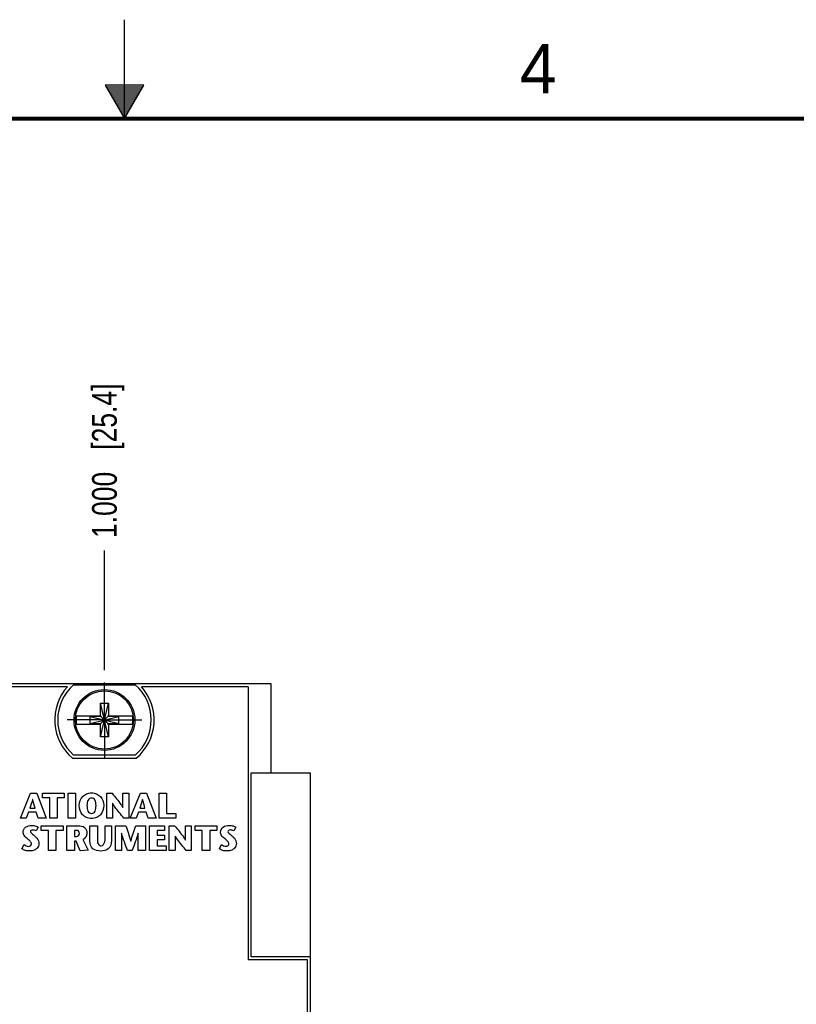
# Model space of a CAD drawing. Header units: inches. Extents: x 0 to 34, y 0 to 22.
# Tile 30 of 39: x 16.5 to 20.4, y 17 to 22. Entities that reach past the tile are written whole.
import ezdxf

# ---------------------------------------------------------------- set-up
doc = ezdxf.new("R2010")
doc.units = ezdxf.units.IN
doc.header["$LTSCALE"] = 1.87
doc.header["$MEASUREMENT"] = 0
doc.linetypes.add('CENTER', pattern=[0.6, 0.375, -0.075, 0.075, -0.075])
doc.layers.get('0').update_dxf_attribs({"linetype": 'CONTINUOUS'})
for name, color, linetype in [('02___PRT_ALL_AXES', 7, 'CONTINUOUS'), ('DATUMCURVES', 7, 'CONTINUOUS'), ('DEFAULT_1', 7, 'CENTER'), ('DIMENSIONS', 7, 'CONTINUOUS')]:
    doc.layers.add(name, color=color, linetype=linetype)
doc.styles.get("Standard").update_dxf_attribs({"font": 'txt', "width": 0.8})
doc.styles.add('TEXTSTYLE_2', font='txt')
doc.dimstyles.new('DIMSTYLE_1', dxfattribs={"dimtxt": 0.125, "dimasz": 0.18, "dimexe": 0.125, "dimexo": 0.0625, "dimgap": 0.03125, "dimtad": 0, "dimtih": 1, "dimtoh": 1, "dimdec": 3, "dimlfac": 0.666667, "dimzin": 4, "dimdsep": 46, "dimtxsty": 'STANDARD', "dimblk": '_FILLED', "dimblk1": '_FILLED', "dimblk2": '_FILLED', "dimcen": 0.09, "dimadec": 0, "dimazin": 0, "dimtp": 0.005, "dimtm": 0.005, "dimtfac": 1, "dimtdec": 3, "dimtofl": 0, "dimtmove": 0, "dimatfit": 3, "dimldrblk": '_FILLED', "dimfxl": 1, "dimtolj": 1, "dimtzin": 4, "dimarcsym": 0})

# ---------------------------------------------------------------- blocks, each defined once
blk = doc.blocks.new('*D13')
at = {"layer": 'DIMENSIONS', "color": 2, "linetype": 'CONTINUOUS'}
blk.add_line((16.8988, 18.7131), (16.8988, 19.3185), dxfattribs=at)
at = {"layer": 'DIMENSIONS', "color": 2, "linetype": 'CONTINUOUS', "insert": (16.8363, 19.381), "char_height": 0.125, "width": 1.225, "attachment_point": 1, "rotation": 90, "line_spacing_factor": 0.9}
blk.add_mtext('1.000{\\Ftxt.shx;\\W1.000000;\\H0.125000; }[25.4]', dxfattribs=at)
blk = doc.blocks.new('_FILLED')
at = {"color": 0, "linetype": 'BYBLOCK'}
blk.add_solid([(0, 0), (-1, 0.174), (-1, -0.174)], dxfattribs=at)

msp = doc.modelspace()

# ---------------------------------------------------------------- linework, layer by layer
at = {"color": 2, "linetype": 'CONTINUOUS'}
for p, q in [((17, 21.5), (17, 22)), ((16.902, 21.6697), (17, 21.5)), ((17.098, 21.6697), (16.902, 21.6697)), ((16.9076, 21.66), (17.0924, 21.66)), ((16.9134, 21.65), (17.0866, 21.65)), ((17, 21.5), (17.098, 21.6697)), ((16.9192, 21.64), (17.0808, 21.64)), ((16.925, 21.63), (17.0751, 21.63)), ((16.9307, 21.62), (17.0693, 21.62)), ((16.9365, 21.61), (17.0635, 21.61)), ((16.9423, 21.6), (17.0578, 21.6)), ((16.9481, 21.59), (17.052, 21.59)), ((16.9538, 21.58), (17.0462, 21.58)), ((16.9596, 21.57), (17.0404, 21.57)), ((16.9654, 21.56), (17.0347, 21.56)), ((16.9712, 21.55), (17.0289, 21.55)), ((16.9769, 21.54), (17.0231, 21.54)), ((16.9827, 21.53), (17.0173, 21.53)), ((16.9885, 21.52), (17.0116, 21.52)), ((16.9942, 21.51), (17.0058, 21.51))]:
    msp.add_line(p, q, dxfattribs=at)
at = {"color": 7, "linetype": 'CONTINUOUS'}
for p, q in [((17.7418, 18.6445), (15.8563, 18.6445)), ((16.7432, 18.6392), (17.0545, 18.6392)), ((17.6248, 18.6295), (17.6248, 17.2495)), ((17.7418, 18.1945), (17.7418, 18.6445)), ((16.8782, 18.3759), (16.9195, 18.5471)), ((16.8782, 18.4822), (16.8782, 18.5471)), ((16.9195, 18.3759), (16.8782, 18.5471)), ((16.8782, 18.5471), (16.9195, 18.5471)), ((16.9195, 18.5471), (16.9195, 18.4822)), ((16.7569, 18.4822), (16.8813, 18.4822)), ((16.826, 18.4439), (16.826, 18.4791)), ((16.826, 18.4439), (16.9716, 18.4791)), ((16.8813, 18.4791), (16.826, 18.4791)), ((16.826, 18.4791), (16.9716, 18.4439)), ((16.8813, 18.4822), (16.8813, 18.4791)), ((16.8813, 18.4439), (16.9164, 18.4791)), ((16.9164, 18.4439), (16.8813, 18.4791)), ((16.9164, 18.4822), (16.9164, 18.4791)), ((16.9164, 18.4822), (17.0408, 18.4822)), ((16.9716, 18.4791), (16.9164, 18.4791)), ((16.9716, 18.4439), (16.9716, 18.4791)), ((16.7569, 18.4408), (16.8813, 18.4408)), ((16.826, 18.4439), (16.8813, 18.4439)), ((16.8782, 18.3759), (16.8782, 18.4408)), ((16.8813, 18.4408), (16.8813, 18.4439)), ((16.9164, 18.4408), (16.9164, 18.4439)), ((16.9164, 18.4439), (16.9716, 18.4439)), ((16.9164, 18.4408), (17.0408, 18.4408)), ((16.9195, 18.4408), (16.9195, 18.3759)), ((16.9195, 18.3759), (16.8782, 18.3759)), ((17.0545, 18.2837), (16.7432, 18.2837)), ((17.6398, 17.2645), (17.6398, 18.1945)), ((17.6398, 18.1945), (17.9398, 18.1945)), ((17.9398, 3.1705), (17.9398, 18.1945)), ((17.9398, 17.2645), (17.6398, 17.2645)), ((17.9248, 17.2495), (17.6248, 17.2495)), ((17.9248, 3.2155), (17.9248, 17.2495))]:
    msp.add_line(p, q, dxfattribs=at)
at = {"color": 7, "linetype": 'CONTINUOUS', "const_width": 0.02}
msp.add_lwpolyline([(33.5, 21.5), (0.5, 21.5)], dxfattribs=at)
at = {"color": 7, "linetype": 'CONTINUOUS'}
for radius in [0.1537, 0.147]:
    msp.add_circle((16.8988, 18.4615), radius, dxfattribs=at)
for radius, start, end in [(0.2362, 131.203, 228.797), (0.2362, 311.203, 48.797), (0.1435, 171.7166, 188.2834), (0.1435, 351.7166, 8.2834)]:
    msp.add_arc((16.8988, 18.4615), radius, start, end, dxfattribs=at)
at = {"layer": '02___PRT_ALL_AXES', "color": 7, "linetype": 'CONTINUOUS'}
for p, q in [((16.712, 18.6295), (15.8713, 18.6295)), ((17.6248, 18.6295), (17.0857, 18.6295)), ((16.7377, 18.2687), (17.06, 18.2687))]:
    msp.add_line(p, q, dxfattribs=at)
for start, end in [(138.0365, 230.0999), (309.9001, 41.9635)]:
    msp.add_arc((16.8988, 18.4615), 0.2512, start, end, dxfattribs=at)
at = {"layer": 'DATUMCURVES', "color": 40, "linetype": 'CONTINUOUS'}
for p, q in [((16.4744, 17.9657), (16.5254, 18.0909)), ((16.5254, 18.0909), (16.5571, 18.0909)), ((16.5571, 18.0909), (16.6046, 17.9657)), ((16.5861, 18.0674), (16.5861, 18.0909)), ((16.5861, 18.0909), (16.6961, 18.0909)), ((16.6222, 18.0674), (16.5861, 18.0674)), ((16.6222, 17.9657), (16.6222, 18.0674)), ((16.66, 18.0674), (16.66, 17.9657)), ((16.6961, 18.0674), (16.66, 18.0674)), ((16.6961, 18.0909), (16.6961, 18.0674)), ((16.7155, 17.9657), (16.7155, 18.0909)), ((16.7155, 18.0909), (16.7532, 18.0909)), ((16.7532, 18.0909), (16.7532, 17.9657)), ((16.9105, 17.9657), (16.9105, 18.0909)), ((16.9105, 18.0909), (16.9378, 18.0909)), ((16.9922, 18.0192), (16.9922, 18.0909)), ((16.9922, 18.0909), (17.0219, 18.0909)), ((17.0219, 18.0909), (17.0219, 17.9657)), ((17.0295, 17.9657), (17.0804, 18.0909)), ((17.0804, 18.0909), (17.1121, 18.0909)), ((17.1121, 18.0909), (17.1596, 17.9657)), ((17.1752, 17.9657), (17.1752, 18.0909)), ((17.1752, 18.0909), (17.2129, 18.0909)), ((17.2129, 18.0909), (17.2129, 17.9891)), ((16.5224, 18.0154), (16.5487, 18.0154)), ((16.5365, 18.0601), (16.5361, 18.0601)), ((16.9402, 18.039), (16.9402, 17.9657)), ((16.9405, 18.039), (16.9402, 18.039)), ((16.9919, 18.0192), (16.9922, 18.0192)), ((17.0774, 18.0154), (17.1037, 18.0154)), ((17.0915, 18.0601), (17.0911, 18.0601)), ((16.5039, 17.9657), (16.4744, 17.9657)), ((16.5159, 17.9956), (16.5039, 17.9657)), ((16.5547, 17.9956), (16.5159, 17.9956)), ((16.5646, 17.9657), (16.5547, 17.9956)), ((16.6046, 17.9657), (16.5646, 17.9657)), ((16.66, 17.9657), (16.6222, 17.9657)), ((16.7532, 17.9657), (16.7155, 17.9657)), ((16.9402, 17.9657), (16.9105, 17.9657)), ((17.0219, 17.9657), (16.9967, 17.9657)), ((17.059, 17.9657), (17.0295, 17.9657)), ((17.0709, 17.9956), (17.059, 17.9657)), ((17.1097, 17.9956), (17.0709, 17.9956)), ((17.1196, 17.9657), (17.1097, 17.9956)), ((17.1596, 17.9657), (17.1196, 17.9657)), ((17.2587, 17.9657), (17.1752, 17.9657)), ((17.2129, 17.9891), (17.2587, 17.9891)), ((17.2587, 17.9891), (17.2587, 17.9657)), ((16.5642, 17.9205), (16.5546, 17.9009)), ((16.5799, 17.9034), (16.5799, 17.9269)), ((16.5799, 17.9269), (16.6898, 17.9269)), ((16.6898, 17.9269), (16.6898, 17.9034)), ((16.7092, 17.8017), (16.7092, 17.9269)), ((16.7092, 17.9269), (16.765, 17.9269)), ((16.8254, 17.8502), (16.8254, 17.9267)), ((16.8254, 17.9267), (16.8631, 17.9267)), ((16.8631, 17.9267), (16.8631, 17.8613)), ((16.9021, 17.8618), (16.9021, 17.9267)), ((16.9021, 17.9267), (16.9346, 17.9267)), ((16.9346, 17.9267), (16.9346, 17.8511)), ((16.9551, 17.8017), (16.9551, 17.9269)), ((16.9551, 17.9269), (17.0062, 17.9269)), ((17.0568, 17.9269), (17.1069, 17.9269)), ((17.1069, 17.9269), (17.1069, 17.8017)), ((17.1267, 17.8017), (17.1267, 17.9269)), ((17.1267, 17.9269), (17.2027, 17.9269)), ((17.2027, 17.9269), (17.2027, 17.9034)), ((17.2261, 17.8017), (17.2261, 17.9269)), ((17.2261, 17.9269), (17.2535, 17.9269)), ((17.3079, 17.8552), (17.3079, 17.9269)), ((17.3079, 17.9269), (17.3376, 17.9269)), ((17.3376, 17.9269), (17.3376, 17.8017)), ((17.3567, 17.9034), (17.3567, 17.9269)), ((17.3567, 17.9269), (17.4667, 17.9269)), ((17.4667, 17.9269), (17.4667, 17.9034)), ((17.5619, 17.9206), (17.5522, 17.901)), ((16.616, 17.9034), (16.5799, 17.9034)), ((16.616, 17.8017), (16.616, 17.9034)), ((16.6537, 17.9034), (16.6537, 17.8017)), ((16.6898, 17.9034), (16.6537, 17.9034)), ((16.747, 17.9034), (16.747, 17.8727)), ((16.757, 17.9034), (16.747, 17.9034)), ((16.747, 17.8727), (16.7577, 17.8727)), ((16.9848, 17.8893), (16.9848, 17.8017)), ((16.9851, 17.8893), (16.9848, 17.8893)), ((17.0692, 17.8893), (17.0688, 17.8893)), ((17.0692, 17.8017), (17.0692, 17.8893)), ((17.1644, 17.9034), (17.1644, 17.8788)), ((17.2027, 17.9034), (17.1644, 17.9034)), ((17.1644, 17.8788), (17.2018, 17.8788)), ((17.2018, 17.8788), (17.2018, 17.8553)), ((17.2558, 17.875), (17.2558, 17.8017)), ((17.2562, 17.875), (17.2558, 17.875)), ((17.3929, 17.9034), (17.3567, 17.9034)), ((17.3929, 17.8017), (17.3929, 17.9034)), ((17.4306, 17.9034), (17.4306, 17.8017)), ((17.4667, 17.9034), (17.4306, 17.9034)), ((16.4818, 17.8109), (16.4932, 17.8317)), ((16.747, 17.8491), (16.747, 17.8017)), ((16.7568, 17.8491), (16.747, 17.8491)), ((16.7767, 17.7996), (16.7568, 17.8491)), ((16.7894, 17.8573), (16.8171, 17.8037)), ((17.0318, 17.8498), (17.0322, 17.8498)), ((17.1644, 17.8553), (17.1644, 17.8251)), ((17.2018, 17.8553), (17.1644, 17.8553)), ((17.1644, 17.8251), (17.2104, 17.8251)), ((17.2104, 17.8251), (17.2104, 17.8017)), ((17.3075, 17.8552), (17.3079, 17.8552)), ((17.4794, 17.811), (17.4909, 17.8318)), ((16.6537, 17.8017), (16.616, 17.8017)), ((16.747, 17.8017), (16.7092, 17.8017)), ((16.8171, 17.8037), (16.7767, 17.7996)), ((16.9848, 17.8017), (16.9551, 17.8017)), ((17.0391, 17.8017), (17.0154, 17.8017)), ((17.1069, 17.8017), (17.0692, 17.8017)), ((17.2104, 17.8017), (17.1267, 17.8017)), ((17.2558, 17.8017), (17.2261, 17.8017)), ((17.3376, 17.8017), (17.3123, 17.8017)), ((17.4306, 17.8017), (17.3929, 17.8017))]:
    msp.add_line(p, q, dxfattribs=at)
for points, knots in [([(16.7713, 18.0297), (16.7713, 18.0472), (16.7813, 18.071), (16.8076, 18.0895), (16.8335, 18.0948), (16.8594, 18.0895), (16.8858, 18.071), (16.8958, 18.0472), (16.8958, 18.0297)], [0, 0, 0, 0, 0.25, 0.375, 0.5, 0.625, 0.75, 1, 1, 1, 1]), ([(16.8564, 18.0297), (16.8564, 18.0408), (16.8538, 18.0548), (16.8446, 18.065), (16.8335, 18.0678), (16.8225, 18.065), (16.8133, 18.0548), (16.8106, 18.0408), (16.8106, 18.0297)], [0, 0, 0, 0, 0.250016, 0.375024, 0.500032, 0.625024, 0.750016, 1, 1, 1, 1]), ([(16.9378, 18.0909), (16.953, 18.0723), (16.9722, 18.0494), (16.9891, 18.0245), (16.9919, 18.0192)], [0, 0, 0, 0, 0.79904, 1, 1, 1, 1]), ([(16.8958, 18.0297), (16.8958, 18.011), (16.8867, 17.9862), (16.8608, 17.9672), (16.8335, 17.9618), (16.8063, 17.9672), (16.7804, 17.9862), (16.7713, 18.011), (16.7713, 18.0297)], [0, 0, 0, 0, 0.25, 0.375, 0.5, 0.625, 0.75, 1, 1, 1, 1]), ([(16.8106, 18.0297), (16.8106, 18.0179), (16.813, 18.0029), (16.8221, 17.9917), (16.8335, 17.9887), (16.845, 17.9917), (16.854, 18.0029), (16.8564, 18.0179), (16.8564, 18.0297)], [0, 0, 0, 0, 0.249985, 0.374977, 0.499969, 0.624977, 0.749985, 1, 1, 1, 1]), ([(16.9967, 17.9657), (16.9814, 17.9842), (16.9613, 18.0077), (16.9439, 18.0331), (16.9405, 18.039)], [0, 0, 0, 0, 0.779659, 1, 1, 1, 1]), ([(16.4877, 17.8953), (16.4877, 17.9045), (16.4998, 17.9244), (16.528, 17.9306), (16.5498, 17.9271), (16.5605, 17.9228), (16.5642, 17.9205)], [0, 0, 0, 0, 0.294281, 0.637013, 0.860575, 1, 1, 1, 1]), ([(16.765, 17.9269), (16.7767, 17.9269), (16.7999, 17.9243), (16.8105, 17.9025), (16.8105, 17.8934)], [0, 0, 0, 0, 0.563743, 1, 1, 1, 1]), ([(17.2535, 17.9269), (17.2686, 17.9083), (17.2879, 17.8854), (17.3047, 17.8605), (17.3075, 17.8552)], [0, 0, 0, 0, 0.798976, 1, 1, 1, 1]), ([(17.4853, 17.8954), (17.4853, 17.9046), (17.4974, 17.9245), (17.5256, 17.9307), (17.5475, 17.9272), (17.5582, 17.9229), (17.5619, 17.9206)], [0, 0, 0, 0, 0.29429, 0.637023, 0.860502, 1, 1, 1, 1]), ([(16.4932, 17.8317), (16.4993, 17.827), (16.5103, 17.8212), (16.5264, 17.8244), (16.5317, 17.8347), (16.5286, 17.8436), (16.5207, 17.8523), (16.5078, 17.8622), (16.492, 17.8751), (16.4877, 17.889), (16.4877, 17.8953)], [0, 0, 0, 0, 0.191504, 0.283415, 0.376113, 0.436978, 0.50564, 0.664629, 0.842969, 1, 1, 1, 1]), ([(16.5546, 17.9009), (16.552, 17.9024), (16.5458, 17.9048), (16.5368, 17.9059), (16.5278, 17.9048), (16.5229, 17.8955), (16.5346, 17.8847), (16.5426, 17.8786), (16.5478, 17.8739)], [0, 0, 0, 0, 0.13628, 0.285517, 0.413569, 0.503901, 0.688451, 1, 1, 1, 1]), ([(16.5478, 17.8739), (16.5513, 17.8706), (16.5617, 17.8606), (16.5678, 17.846), (16.5678, 17.8363)], [0, 0, 0, 0, 0.330974, 1, 1, 1, 1]), ([(16.7577, 17.8727), (16.7649, 17.8727), (16.7763, 17.885), (16.7698, 17.9018), (16.7608, 17.9034), (16.757, 17.9034)], [0, 0, 0, 0, 0.467029, 0.754486, 1, 1, 1, 1]), ([(16.8105, 17.8934), (16.8105, 17.8891), (16.8091, 17.8746), (16.7984, 17.8618), (16.7894, 17.8573)], [0, 0, 0, 0, 0.300737, 1, 1, 1, 1]), ([(16.8631, 17.8613), (16.8631, 17.8524), (16.8611, 17.8358), (16.8763, 17.8255), (16.8824, 17.8255)], [0, 0, 0, 0, 0.592974, 1, 1, 1, 1]), ([(16.8824, 17.8255), (16.8916, 17.8255), (16.9022, 17.8428), (16.9021, 17.8565), (16.9021, 17.8618)], [0, 0, 0, 0, 0.636454, 1, 1, 1, 1]), ([(17.3123, 17.8017), (17.297, 17.8202), (17.277, 17.8437), (17.2596, 17.8691), (17.2562, 17.875)], [0, 0, 0, 0, 0.77966, 1, 1, 1, 1]), ([(17.4909, 17.8318), (17.497, 17.8271), (17.508, 17.8213), (17.524, 17.8245), (17.5294, 17.8348), (17.5263, 17.8437), (17.5184, 17.8524), (17.5055, 17.8624), (17.4897, 17.8752), (17.4853, 17.8891), (17.4853, 17.8954)], [0, 0, 0, 0, 0.191505, 0.283415, 0.376107, 0.436979, 0.505641, 0.664628, 0.842974, 1, 1, 1, 1]), ([(17.5522, 17.901), (17.5496, 17.9026), (17.5435, 17.9049), (17.5345, 17.906), (17.5255, 17.905), (17.5206, 17.8956), (17.5323, 17.8848), (17.5403, 17.8787), (17.5454, 17.874)], [0, 0, 0, 0, 0.136277, 0.285517, 0.413572, 0.503894, 0.688439, 1, 1, 1, 1]), ([(17.5454, 17.874), (17.5489, 17.8707), (17.5593, 17.8608), (17.5654, 17.8461), (17.5654, 17.8364)], [0, 0, 0, 0, 0.33099, 1, 1, 1, 1]), ([(16.5678, 17.8363), (16.5678, 17.8282), (16.5614, 17.814), (16.543, 17.8014), (16.5217, 17.7985), (16.5001, 17.801), (16.487, 17.8068), (16.4818, 17.8109)], [0, 0, 0, 0, 0.228127, 0.391552, 0.611508, 0.813464, 1, 1, 1, 1]), ([(16.8806, 17.7994), (16.8669, 17.7994), (16.8353, 17.8043), (16.8254, 17.836), (16.8254, 17.8502)], [0, 0, 0, 0, 0.493096, 1, 1, 1, 1]), ([(16.9346, 17.8511), (16.9346, 17.8367), (16.9242, 17.8059), (16.8938, 17.7994), (16.8806, 17.7994)], [0, 0, 0, 0, 0.521116, 1, 1, 1, 1]), ([(17.5654, 17.8364), (17.5654, 17.8283), (17.5591, 17.8141), (17.5406, 17.8015), (17.5193, 17.7987), (17.4977, 17.8011), (17.4846, 17.8069), (17.4794, 17.811)], [0, 0, 0, 0, 0.228133, 0.39156, 0.611513, 0.813467, 1, 1, 1, 1])]:
    msp.add_open_spline(points, degree=3, knots=knots, dxfattribs=at)
for points in [[(16.5361, 18.0601), (16.5321, 18.0451), (16.527, 18.0303), (16.5224, 18.0154)], [(16.5487, 18.0154), (16.5445, 18.0303), (16.5402, 18.0451), (16.5365, 18.0601)], [(17.0911, 18.0601), (17.0871, 18.0451), (17.082, 18.0303), (17.0774, 18.0154)], [(17.1037, 18.0154), (17.0995, 18.0303), (17.0953, 18.0451), (17.0915, 18.0601)], [(17.0062, 17.9269), (17.0154, 17.9014), (17.0243, 17.8758), (17.0318, 17.8498)], [(17.0322, 17.8498), (17.0393, 17.8758), (17.0481, 17.9014), (17.0568, 17.9269)], [(17.0154, 17.8017), (17.0046, 17.8307), (16.994, 17.8597), (16.9851, 17.8893)], [(17.0688, 17.8893), (17.0601, 17.8598), (17.0497, 17.8307), (17.0391, 17.8017)]]:
    msp.add_open_spline(points, degree=3, dxfattribs=at)
at = {"layer": 'DEFAULT_1', "color": 7, "linetype": 'CENTER'}
for q in [(16.8988, 18.6506), (16.7097, 18.4615), (16.8988, 18.2724), (17.088, 18.4615)]:
    msp.add_line((16.8988, 18.4615), q, dxfattribs=at)

# ---------------------------------------------------------------- texts
at = {"color": 2, "linetype": 'CONTINUOUS', "insert": (18.9977, 21.8777), "char_height": 0.25, "width": 0.25, "attachment_point": 1, "line_spacing_factor": 0.9, "style": 'TEXTSTYLE_2'}
msp.add_mtext('4', dxfattribs=at)

# ---------------------------------------------------------------- dimensions: what is measured, and where the dimension line sits
at = {"layer": 'DIMENSIONS', "color": 2, "linetype": 'CONTINUOUS'}
dim = msp.add_ordinate_dim(feature_location=(16.8988, 18.7131), offset=(0, 0.6054), dtype=1, origin=(15.3988, 18.6506), dimstyle='DIMSTYLE_1', dxfattribs=at)
dim.commit()
dim.dimension.update_dxf_attribs({"geometry": '*D13', "text_midpoint": (16.8988, 19.9935)})

doc.saveas('drawing.dxf')
